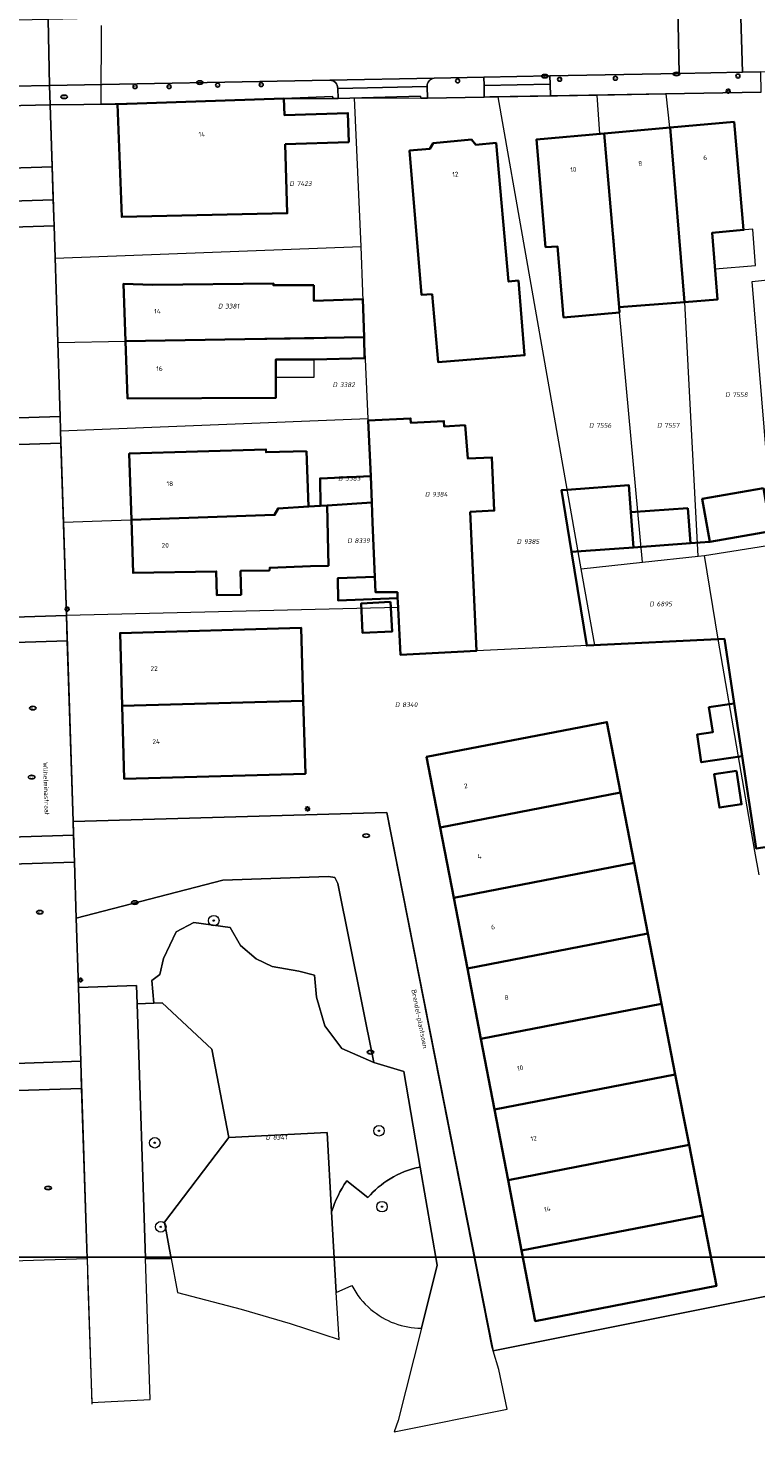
# Model space of a CAD drawing. Header units: metres. Extents: x 183765 to 187731, y 443805 to 446163.
# Tile 29 of 120: x 186594 to 186649, y 444152 to 444258. Entities that reach past the tile are written whole.
import ezdxf
from ezdxf.enums import TextEntityAlignment as Align

# ---------------------------------------------------------------- set-up
doc = ezdxf.new("R2010")
doc.units = ezdxf.units.M
doc.layers.get('0').update_dxf_attribs({"lineweight": 25})
for name, color, linetype, lineweight in [('B-WE-GR-BEPLANTING_CULTUUR_HEESTERS-GV', 90, 'Continuous', 18), ('B-WE-GR-BOOM-S', 253, 'Continuous', 25), ('B-WE-IE-MEUBILAIR-S', 7, 'Continuous', 25), ('B-WE-OG-BEBOUWING-GV', 7, 'Continuous', 35), ('B-WE-OG-BEBOUWING-T18', 10, 'Continuous', 18), ('B-WE-OG-BEBOUWING_LUIFEL-GV', 7, 'Continuous', 18), ('B-WE-OG-TERREIN_BEGROEID-GV', 7, 'Continuous', 18), ('B-WE-OG-TERREIN_ERF-GV', 7, 'Continuous', 18), ('B-WE-OG-TERREIN_ONBEGROEID_ZAND-GV', 7, 'Continuous', 18), ('B-WE-OG-TOPOGRAFIE-T18', 10, 'Continuous', 18), ('B-WE-VH-GESLOTENVERHARDING_ASFALT-GV', 10, 'Continuous', 18), ('B-WE-VH-OPENVERHARDING_BETONSTRAATSTEEN-GV', 90, 'Continuous', 18), ('B-WE-VH-OPENVERHARDING_SIERBESTRATING-GV', 90, 'Continuous', 18), ('B-WE-VH-OPENVERHARDING_STRAATBAKSTEEN-GV', 90, 'Continuous', 18), ('B-WE-VH-OPENVERHARDING_TEGEL-GV', 90, 'Continuous', 18)]:
    doc.layers.add(name, color=color, linetype=linetype, lineweight=lineweight)
doc.layers.add('B-WE-KG-GRENS_PERCEEL-G', color=7, linetype='Continuous', lineweight=13, true_color=0xa55252)
doc.layers.add('B-WE-KG-GRENS_PERCEEL-S', color=7, linetype='Continuous', lineweight=25, true_color=0xa55252)
doc.styles.add('NLCS-ISO', font='NLCS-ISO.ttf')
doc.styles.add('NLCS-ISO-M200-T18', font='NLCS-ISO.ttf', dxfattribs={"height": 0.36})

# ---------------------------------------------------------------- blocks, each defined once
blk = doc.blocks.new('SIE-MEUBILAIR_PAAL_LICHTMAST-SO')
for points in [[(-0.62, 0), (-1, 0)], [(-0.71, 0.71), (-0.44, 0.44)], [(0, 1), (0, 0.62)], [(0.44, 0.44), (0.71, 0.71)], [(1, 0), (0.62, 0)], [(-0.71, -0.71), (-0.44, -0.44)], [(0, -0.62), (0, -1)], [(0.44, -0.44), (0.71, -0.71)]]:
    blk.add_lwpolyline(points)
blk.add_circle((0, 0), 0.5)
blk = doc.blocks.new('SIE-MEUBILAIR_PAAL_AFSLUITPAAL-SO')
blk.add_circle((0, 0), 0.75)
at = {"style": 'NLCS-ISO'}
blk.add_text('af', height=0.75, dxfattribs=at).set_placement((0, 0.05), align=Align.MIDDLE_CENTER)
blk = doc.blocks.new('SIE-MEUBILAIR_PUT_KOLK-SO')
blk.add_ellipse((0, 0), major_axis=(1.25, 0), ratio=0.54)
at = {"style": 'NLCS-ISO'}
blk.add_text('klk', height=0.75, dxfattribs=at).set_placement((0.03, 0), align=Align.MIDDLE_CENTER)
blk = doc.blocks.new('SIE-MEUBILAIR_PUT_RIOOLPUT-SO')
blk.add_ellipse((0, 0), major_axis=(1.25, 0), ratio=0.54)
at = {"style": 'NLCS-ISO'}
blk.add_text('ri', height=0.75, dxfattribs=at).set_placement((-0.04, 0.07), align=Align.MIDDLE_CENTER)
blk = doc.blocks.new('SIE-MEUBILAIR_PUT_BRANDKRAAN-SO')
blk.add_ellipse((0, 0), major_axis=(1.25, 0), ratio=0.54)
at = {"style": 'NLCS-ISO'}
blk.add_text('bk', height=0.75, dxfattribs=at).set_placement((0.03, 0), align=Align.MIDDLE_CENTER)
blk = doc.blocks.new('SGR-BOOM_GBKN-SO')
at = {"linetype": 'ByBlock', "lineweight": 18}
h = blk.add_hatch(color=0, dxfattribs=at)
h.dxf.hatch_style = 1
edge = h.paths.add_edge_path()
edge.add_arc((0, 0), 0.25, 0, 360)
at = {"color": 0, "linetype": 'ByBlock', "lineweight": 18}
for radius in [2, 0.25]:
    blk.add_circle((0, 0), radius, dxfattribs=at)
at = {"color": 0, "linetype": 'ByBlock', "lineweight": 18, "style": 'NLCS-ISO'}
blk.add_attdef('SOORT', (2.5, 0), '', height=1.5, dxfattribs=at)
blk = doc.blocks.new('SKG-PERCEELNUMMER-SO')
at = {"style": 'NLCS-ISO', "oblique": 10, "flags": 1}
for tag, p in [('GEMEENTECODE', (0, 2.55)), ('PERCEELGROOTTE', (0, -2.45))]:
    blk.add_attdef(tag, text='', height=1.8, dxfattribs=at).set_placement(p, align=Align.MIDDLE_CENTER)
at = {"style": 'NLCS-ISO', "oblique": 10}
blk.add_attdef('SECTIE', text='', height=1.8, dxfattribs=at).set_placement((-0.5, 0), align=Align.MIDDLE_RIGHT)
blk.add_attdef('PERCEELNUMMER', text='', height=1.8, dxfattribs=at).set_placement((0.5, 0), align=Align.MIDDLE_LEFT)

msp = doc.modelspace()

# ---------------------------------------------------------------- linework, layer by layer
msp.add_lwpolyline([(186049.481, 444796.829), (186901.387, 444796.829), (186901.387, 444165.242), (186049.481, 444165.242)], close=True)
at = {"layer": 'B-WE-GR-BEPLANTING_CULTUUR_HEESTERS-GV', "flags": 128}
for points in [[(186605.412, 444189.866), (186606.763, 444190.562), (186609.506, 444190.193), (186610.283, 444188.843), (186611.47, 444187.819), (186612.698, 444187.246), (186614.704, 444186.878), (186615.891, 444186.591), (186616.055, 444184.913), (186616.669, 444182.744), (186617.979, 444181.025), (186620.39, 444179.979), (186617.675, 444193.526), (186617.431, 444193.97), (186616.97, 444194.051), (186608.961, 444193.774), (186597.85, 444190.891), (186598.018, 444185.649), (186602.412, 444185.817), (186602.458, 444184.421), (186603.725, 444184.477), (186603.57, 444186.182), (186604.184, 444186.632), (186604.471, 444187.86)], [(186608.134, 444180.984), (186604.348, 444184.504), (186603.725, 444184.477), (186602.458, 444184.421), (186603.099, 444165.142), (186605.052, 444165.154), (186604.546, 444167.9), (186609.403, 444174.312)]]:
    msp.add_lwpolyline(points, close=True, dxfattribs=at)
at = {"layer": 'B-WE-KG-GRENS_PERCEEL-G', "flags": 128}
for points in [[(186599.745, 444258.47), (186599.717, 444252.545)], [(186629.796, 444253.067), (186637.3, 444253.201)], [(186637.3, 444253.201), (186642.53, 444253.295)], [(186640.731, 444217.844), (186638.992, 444236.751), (186638.589, 444242.164), (186637.846, 444250.289), (186637.496, 444250.258), (186637.3, 444253.201)], [(186642.53, 444253.295), (186649.473, 444253.42)], [(186644.957, 444218.294), (186643.943, 444237.52), (186642.842, 444250.738), (186642.798, 444250.734), (186642.53, 444253.295)], [(186595.878, 444252.461), (186599.717, 444252.545)], [(186595.878, 444252.461), (186596.248, 444240.867)], [(186599.717, 444252.545), (186600.807, 444252.569)], [(186600.807, 444252.569), (186613.586, 444252.932)], [(186613.586, 444252.932), (186617.309, 444252.943)], [(186617.309, 444252.943), (186618.925, 444252.983)], [(186619.424, 444241.747), (186618.925, 444252.983)], [(186618.925, 444252.983), (186623.942, 444252.962)], [(186623.942, 444252.962), (186629.796, 444253.067)], [(186636.103, 444217.352), (186629.796, 444253.067)], [(186596.248, 444240.867), (186619.424, 444241.747)], [(186619.676, 444234.878), (186619.424, 444241.747)], [(186596.248, 444240.867), (186596.453, 444234.472)], [(186645.438, 444218.345), (186650.686, 444219.175), (186649.047, 444239.102), (186650.455, 444239.241)], [(186596.453, 444234.472), (186601.578, 444234.576), (186615.855, 444234.774), (186619.676, 444234.878)], [(186596.453, 444234.472), (186596.668, 444227.751)], [(186619.969, 444228.69), (186619.676, 444234.878)], [(186619.969, 444228.69), (186596.668, 444227.751)], [(186596.668, 444227.751), (186596.889, 444220.869)], [(186619.974, 444228.568), (186619.969, 444228.69)], [(186619.974, 444228.568), (186623.173, 444228.722), (186623.189, 444228.393), (186625.695, 444228.52), (186625.715, 444228.121), (186627.302, 444228.206), (186627.388, 444226.616), (186627.467, 444226.622), (186627.511, 444225.693), (186629.33, 444225.776), (186629.512, 444221.749), (186627.693, 444221.664), (186627.781, 444219.76), (186627.979, 444215.287), (186628.161, 444211.126)], [(186620.234, 444222.352), (186619.974, 444228.568)], [(186596.889, 444220.869), (186612.877, 444221.418), (186613.133, 444221.919), (186620.234, 444222.352)], [(186622.236, 444214.416), (186622.172, 444215.573), (186620.517, 444215.564), (186620.234, 444222.352)], [(186596.889, 444220.869), (186597.115, 444213.805)], [(186640.731, 444217.844), (186644.957, 444218.294)], [(186644.957, 444218.294), (186645.438, 444218.345)], [(186646.477, 444212.02), (186645.438, 444218.345)], [(186636.103, 444217.352), (186640.731, 444217.844)], [(186637.13, 444211.564), (186636.103, 444217.352)], [(186622.236, 444214.416), (186597.115, 444213.805)], [(186628.161, 444211.126), (186622.402, 444210.845), (186622.236, 444214.416)], [(186597.115, 444213.805), (186597.615, 444198.226)], [(186646.477, 444212.02), (186637.13, 444211.564)], [(186649.254, 444195.98), (186646.477, 444212.02)], [(186637.13, 444211.564), (186628.161, 444211.126)], [(186653.665, 444163.004), (186629.424, 444158.164), (186629.319, 444158.511), (186621.373, 444198.89), (186597.615, 444198.226)], [(186597.615, 444198.226), (186597.85, 444190.891), (186599.026, 444154.116)], [(186649.567, 444194.174), (186649.254, 444195.98)]]:
    msp.add_lwpolyline(points, dxfattribs=at)
at = {"layer": 'B-WE-OG-BEBOUWING-GV', "flags": 128}
for points in [[(186613.67, 444249.483), (186618.496, 444249.64), (186618.424, 444251.839), (186613.616, 444251.682), (186613.586, 444252.932), (186600.981, 444252.522), (186601.298, 444243.984), (186613.83, 444244.253)], [(186642.842, 444250.738), (186643.922, 444237.518), (186646.427, 444237.735), (186646.016, 444242.783), (186648.39, 444242.991), (186647.672, 444251.171)], [(186637.846, 444250.289), (186632.703, 444249.828), (186633.396, 444241.692), (186634.291, 444241.74), (186634.758, 444236.372), (186638.992, 444236.751), (186638.963, 444237.137)], [(186642.842, 444250.738), (186637.846, 444250.289), (186638.963, 444237.137), (186643.922, 444237.518)], [(186631.346, 444239.177), (186630.597, 444239.09), (186629.652, 444249.584), (186628.118, 444249.446), (186627.783, 444249.828), (186624.894, 444249.569), (186624.632, 444249.134), (186623.097, 444248.996), (186623.994, 444238.087), (186624.804, 444238.13), (186625.261, 444232.992), (186631.803, 444233.508)], [(186615.84, 444238.825), (186612.781, 444238.812), (186612.78, 444238.946), (186603.629, 444238.846), (186601.426, 444238.91), (186601.578, 444234.576), (186619.649, 444234.878), (186619.57, 444237.764), (186615.844, 444237.628)], [(186615.861, 444233.174), (186619.692, 444233.278), (186619.649, 444234.878), (186601.578, 444234.576), (186601.73, 444230.241), (186612.967, 444230.273), (186612.967, 444230.711), (186612.967, 444233.174)], [(186627.693, 444221.664), (186629.512, 444221.749), (186629.33, 444225.776), (186627.511, 444225.693), (186627.302, 444228.206), (186625.715, 444228.121), (186625.695, 444228.52), (186623.189, 444228.393), (186623.173, 444228.722), (186619.974, 444228.568), (186620.151, 444224.348), (186620.234, 444222.352), (186620.297, 444220.843), (186620.468, 444216.747), (186620.517, 444215.564), (186622.172, 444215.573), (186622.194, 444215.128), (186622.207, 444214.862), (186622.402, 444210.845), (186628.161, 444211.126)], [(186615.296, 444226.26), (186612.229, 444226.165), (186612.223, 444226.38), (186601.865, 444226.06), (186602.03, 444221.046), (186612.877, 444221.418), (186613.133, 444221.919), (186615.452, 444222.06)], [(186620.151, 444224.348), (186616.316, 444224.188), (186616.345, 444222.115), (186616.857, 444222.146), (186620.234, 444222.352)], [(186639.859, 444221.629), (186639.712, 444223.667), (186635.032, 444223.331), (186634.613, 444223.301), (186635.37, 444218.626), (186640.05, 444218.962)], [(186649.901, 444223.445), (186645.265, 444222.636), (186645.833, 444219.378), (186650.469, 444220.186)], [(186616.857, 444222.146), (186616.345, 444222.115), (186615.452, 444222.06), (186613.133, 444221.919), (186612.877, 444221.418), (186602.03, 444221.046), (186602.162, 444217.035), (186608.461, 444217.149), (186608.494, 444215.35), (186610.333, 444215.383), (186610.301, 444217.183), (186612.489, 444217.222), (186612.508, 444217.427), (186615.587, 444217.532), (186616.957, 444217.579)], [(186644.175, 444221.939), (186639.859, 444221.629), (186640.05, 444218.962), (186644.367, 444219.273)], [(186640.05, 444218.962), (186635.37, 444218.626), (186636.519, 444211.534), (186646.946, 444212.043), (186647.687, 444207.157), (186648.291, 444203.175), (186649.354, 444196.165), (186655.079, 444197.033), (186653.468, 444207.653), (186655.872, 444208.16), (186656.7, 444221.273), (186650.469, 444220.186), (186645.833, 444219.378), (186644.367, 444219.273)], [(186620.468, 444216.747), (186617.664, 444216.63), (186617.701, 444214.94), (186622.194, 444215.128), (186622.172, 444215.573), (186620.517, 444215.564)], [(186621.661, 444214.835), (186619.434, 444214.726), (186619.543, 444212.49), (186621.77, 444212.598)], [(186601.33, 444206.962), (186615.05, 444207.35), (186614.894, 444212.872), (186601.174, 444212.484)], [(186615.05, 444207.35), (186601.33, 444206.962), (186601.486, 444201.44), (186615.206, 444201.828)], [(186647.687, 444207.157), (186645.765, 444206.865), (186646.052, 444204.978), (186644.873, 444204.799), (186645.19, 444202.704), (186648.291, 444203.175)], [(186625.415, 444197.769), (186639.076, 444200.424), (186638.043, 444205.738), (186624.386, 444203.107)], [(186647.854, 444202.063), (186646.177, 444201.809), (186646.561, 444199.275), (186648.238, 444199.529)], [(186639.076, 444200.424), (186625.415, 444197.769), (186626.443, 444192.432), (186640.113, 444195.088)], [(186640.113, 444195.088), (186626.443, 444192.432), (186627.472, 444187.094), (186641.149, 444189.752)], [(186641.149, 444189.752), (186627.472, 444187.094), (186628.501, 444181.757), (186642.186, 444184.416)], [(186642.186, 444184.416), (186628.501, 444181.757), (186629.529, 444176.419), (186643.223, 444179.08)], [(186643.223, 444179.08), (186629.529, 444176.419), (186630.558, 444171.081), (186644.26, 444173.744)], [(186644.26, 444173.744), (186630.558, 444171.081), (186631.586, 444165.744), (186645.297, 444168.408)], [(186645.297, 444168.408), (186631.586, 444165.744), (186632.615, 444160.406), (186646.334, 444163.072)]]:
    msp.add_lwpolyline(points, close=True, dxfattribs=at)
at = {"layer": 'B-WE-OG-BEBOUWING_LUIFEL-GV', "flags": 128}
for points in [[(186649.081, 444243.052), (186646.016, 444242.783), (186646.238, 444240.054), (186649.304, 444240.304), (186649.082, 444243.033)], [(186612.967, 444233.174), (186612.967, 444231.841), (186615.861, 444231.841), (186615.861, 444233.174)]]:
    msp.add_lwpolyline(points, close=True, dxfattribs=at)
at = {"layer": 'B-WE-OG-TERREIN_BEGROEID-GV', "flags": 128}
for points in [[(186623.908, 444172.061), (186622.654, 444179.299), (186620.39, 444179.979), (186617.979, 444181.025), (186616.669, 444182.744), (186616.055, 444184.913), (186615.891, 444186.591), (186614.704, 444186.878), (186612.698, 444187.246), (186611.47, 444187.819), (186610.283, 444188.843), (186609.506, 444190.193), (186606.763, 444190.562), (186605.412, 444189.866), (186604.471, 444187.86), (186604.184, 444186.632), (186603.57, 444186.182), (186603.725, 444184.477)], [(186603.725, 444184.477), (186604.348, 444184.504), (186608.134, 444180.984), (186609.403, 444174.312), (186616.853, 444174.68), (186617.197, 444168.684)], [(186618.334, 444171.023), (186619.943, 444169.748)]]:
    msp.add_lwpolyline(points, dxfattribs=at)
at = {"layer": 'B-WE-OG-TERREIN_BEGROEID-GV'}
for points in [[(186621.62, 444171.178, -0.0894342), (186623.908, 444172.061)], [(186617.197, 444168.684, -0.0754504), (186618.334, 444171.023)], [(186619.943, 444169.748, -0.0801214), (186621.62, 444171.178)]]:
    msp.add_lwpolyline(points, format="xyb", dxfattribs=at)
at = {"layer": 'B-WE-OG-TERREIN_ERF-GV', "flags": 128}
msp.add_lwpolyline([(186649.722, 444253.424), (186633.759, 444253.138), (186629.166, 444253.056), (186628.751, 444253.048), (186624.456, 444252.971), (186623.942, 444252.962), (186623.925, 444253.108), (186617.684, 444252.952), (186617.309, 444252.943), (186617.249, 444253.101), (186613.586, 444252.932), (186613.616, 444251.682), (186618.424, 444251.839), (186618.496, 444249.64), (186613.67, 444249.483), (186613.83, 444244.253), (186601.298, 444243.984), (186600.981, 444252.522), (186595.876, 444252.461), (186596.027, 444247.769), (186596.106, 444245.281), (186596.17, 444243.308), (186596.632, 444228.87), (186596.697, 444226.863), (186597.115, 444213.817), (186597.177, 444211.894), (186597.615, 444198.226), (186621.373, 444198.89), (186629.424, 444158.164), (186653.665, 444163.004)], dxfattribs=at)
for points in [[(186638.963, 444237.137), (186638.992, 444236.751), (186634.758, 444236.372), (186634.291, 444241.74), (186633.396, 444241.692), (186632.703, 444249.828), (186637.846, 444250.289), (186642.842, 444250.738), (186647.672, 444251.171), (186648.39, 444242.991), (186646.016, 444242.783), (186646.427, 444237.735), (186643.922, 444237.518)], [(186624.804, 444238.13), (186623.994, 444238.087), (186623.097, 444248.996), (186624.632, 444249.134), (186624.894, 444249.569), (186627.783, 444249.828), (186628.118, 444249.446), (186629.652, 444249.584), (186630.597, 444239.09), (186631.346, 444239.177), (186631.803, 444233.508), (186625.261, 444232.992)], [(186612.967, 444233.174), (186612.967, 444230.711), (186612.967, 444230.273), (186601.73, 444230.241), (186601.578, 444234.576), (186601.426, 444238.91), (186603.629, 444238.846), (186612.78, 444238.946), (186612.781, 444238.812), (186615.84, 444238.825), (186615.844, 444237.628), (186619.57, 444237.764), (186619.649, 444234.878), (186619.692, 444233.278), (186615.861, 444233.174)], [(186602.03, 444221.046), (186601.865, 444226.06), (186612.223, 444226.38), (186612.229, 444226.165), (186615.296, 444226.26), (186615.452, 444222.06), (186616.345, 444222.115), (186616.316, 444224.188), (186620.151, 444224.348), (186619.974, 444228.568), (186623.173, 444228.722), (186623.189, 444228.393), (186625.695, 444228.52), (186625.715, 444228.121), (186627.302, 444228.206), (186627.511, 444225.693), (186629.33, 444225.776), (186629.512, 444221.749), (186627.693, 444221.664), (186628.161, 444211.126), (186622.402, 444210.845), (186622.207, 444214.862), (186622.194, 444215.128), (186617.701, 444214.94), (186617.664, 444216.63), (186620.468, 444216.747), (186620.297, 444220.843), (186620.234, 444222.352), (186616.857, 444222.146), (186616.957, 444217.579), (186615.587, 444217.532), (186612.508, 444217.427), (186612.489, 444217.222), (186610.301, 444217.183), (186610.333, 444215.383), (186608.494, 444215.35), (186608.461, 444217.149), (186602.162, 444217.035)], [(186655.079, 444197.033), (186649.354, 444196.165), (186648.291, 444203.175), (186645.19, 444202.704), (186644.873, 444204.799), (186646.052, 444204.978), (186645.765, 444206.865), (186647.687, 444207.157), (186646.946, 444212.043), (186636.519, 444211.534), (186635.37, 444218.626), (186634.613, 444223.301), (186635.032, 444223.331), (186639.712, 444223.667), (186639.859, 444221.629), (186644.175, 444221.939), (186644.367, 444219.273), (186645.833, 444219.378), (186645.265, 444222.636), (186649.901, 444223.445), (186650.469, 444220.186), (186656.7, 444221.273), (186655.872, 444208.16), (186653.468, 444207.653)], [(186619.434, 444214.726), (186621.661, 444214.835), (186621.77, 444212.598), (186619.543, 444212.49)], [(186615.05, 444207.35), (186615.206, 444201.828), (186601.486, 444201.44), (186601.33, 444206.962), (186601.174, 444212.484), (186614.894, 444212.872)], [(186642.186, 444184.416), (186643.223, 444179.08), (186644.26, 444173.744), (186645.297, 444168.408), (186646.334, 444163.072), (186632.615, 444160.406), (186631.586, 444165.744), (186630.558, 444171.081), (186629.529, 444176.419), (186628.501, 444181.757), (186627.472, 444187.094), (186626.443, 444192.432), (186625.415, 444197.769), (186624.386, 444203.107), (186638.043, 444205.738), (186639.076, 444200.424), (186640.113, 444195.088), (186641.149, 444189.752)], [(186647.854, 444202.063), (186648.238, 444199.529), (186646.561, 444199.275), (186646.177, 444201.809)]]:
    msp.add_lwpolyline(points, close=True, dxfattribs=at)
at = {"layer": 'B-WE-OG-TERREIN_ONBEGROEID_ZAND-GV', "flags": 128}
msp.add_lwpolyline([(186616.853, 444174.68), (186609.403, 444174.312), (186604.546, 444167.9), (186605.052, 444165.154), (186605.528, 444162.574), (186610.341, 444161.307), (186614.044, 444160.211), (186617.753, 444159.023), (186617.548, 444162.57), (186617.197, 444168.684)], close=True, dxfattribs=at)
at = {"layer": 'B-WE-VH-GESLOTENVERHARDING_ASFALT-GV', "flags": 128}
for points in [[(186643.417, 444259.816), (186641.845, 444259.788), (186637.492, 444259.709), (186637.279, 444259.705), (186602.331, 444259.072), (186595.721, 444258.93), (186595.829, 444253.929), (186617.054, 444254.332), (186624.967, 444254.482), (186628.724, 444254.553), (186633.732, 444254.648), (186643.525, 444254.834)], [(186595.721, 444258.93), (186584.739, 444258.693), (186572.557, 444258.454), (186568.193, 444258.369), (186540.93, 444257.966), (186534.073, 444257.968), (186529.705, 444257.969), (186529.784, 444252.609), (186538.591, 444252.74), (186541.092, 444252.877), (186553.961, 444253.125), (186554.102, 444253.128), (186557.084, 444253.185), (186570.032, 444253.435), (186570.143, 444253.437), (186573.957, 444253.51), (186590.291, 444253.825), (186595.829, 444253.929)]]:
    msp.add_lwpolyline(points, close=True, dxfattribs=at)
msp.add_lwpolyline([(186648.159, 444259.902), (186648.304, 444254.924), (186649.693, 444254.951), (186656.759, 444255.087), (186667.872, 444255.301), (186674.862, 444255.436), (186678.579, 444255.507), (186678.695, 444255.51), (186682.214, 444255.585), (186690.209, 444255.756), (186698.568, 444256.118), (186720.001, 444257.186), (186728.793, 444257.624), (186741.462, 444258.256)], dxfattribs=at)
at = {"layer": 'B-WE-VH-OPENVERHARDING_BETONSTRAATSTEEN-GV', "flags": 128}
for points in [[(186648.159, 444259.902), (186643.417, 444259.816), (186643.525, 444254.834), (186648.304, 444254.924)], [(186633.732, 444254.648), (186628.724, 444254.553), (186628.735, 444253.934), (186633.743, 444254.023)], [(186597.615, 444198.226), (186597.648, 444197.189), (186597.714, 444195.146), (186597.85, 444190.891), (186608.961, 444193.774), (186616.97, 444194.051), (186617.431, 444193.97), (186617.675, 444193.526), (186620.39, 444179.979), (186622.654, 444179.299), (186623.908, 444172.061), (186625.195, 444164.633), (186623.998, 444159.86), (186622.246, 444152.874), (186621.941, 444152.016), (186630.477, 444153.746), (186629.856, 444156.731), (186629.424, 444158.164), (186621.373, 444198.89)]]:
    msp.add_lwpolyline(points, close=True, dxfattribs=at)
for points in [[(186624.967, 444254.482), (186617.054, 444254.332)], [(186617.665, 444253.709), (186624.44, 444253.858)]]:
    msp.add_lwpolyline(points, dxfattribs=at)
at = {"layer": 'B-WE-VH-OPENVERHARDING_BETONSTRAATSTEEN-GV'}
for points in [[(186617.054, 444254.332, -0.4007061), (186617.665, 444253.709)], [(186624.44, 444253.858, -0.4134334), (186624.967, 444254.482)]]:
    msp.add_lwpolyline(points, format="xyb", dxfattribs=at)
at = {"layer": 'B-WE-VH-OPENVERHARDING_SIERBESTRATING-GV', "flags": 128}
for points in [[(186596.027, 444247.769), (186590.481, 444247.591), (186590.557, 444245.103), (186596.106, 444245.281)], [(186596.17, 444243.308), (186590.617, 444243.13), (186591.058, 444228.691), (186596.632, 444228.87)], [(186596.697, 444226.863), (186591.119, 444226.684), (186591.517, 444213.637), (186597.115, 444213.817)], [(186597.177, 444211.894), (186591.576, 444211.714), (186592.025, 444197.009), (186597.648, 444197.189), (186597.615, 444198.226)], [(186597.85, 444190.891), (186597.714, 444195.146), (186592.087, 444194.974), (186592.547, 444179.888), (186598.196, 444180.069), (186598.018, 444185.649)], [(186598.262, 444178.002), (186592.61, 444177.821), (186593.003, 444164.959), (186598.674, 444165.14)]]:
    msp.add_lwpolyline(points, close=True, dxfattribs=at)
at = {"layer": 'B-WE-VH-OPENVERHARDING_STRAATBAKSTEEN-GV', "flags": 128}
for points in [[(186596.106, 444245.281), (186590.557, 444245.103), (186590.617, 444243.13), (186596.17, 444243.308)], [(186596.632, 444228.87), (186591.058, 444228.691), (186591.119, 444226.684), (186596.697, 444226.863)], [(186597.115, 444213.817), (186591.517, 444213.637), (186591.576, 444211.714), (186597.177, 444211.894)], [(186597.648, 444197.189), (186592.025, 444197.009), (186592.087, 444194.974), (186597.714, 444195.146)], [(186602.458, 444184.421), (186602.412, 444185.817), (186598.018, 444185.649), (186598.196, 444180.069), (186598.262, 444178.002), (186598.674, 444165.14), (186598.741, 444163.043), (186599.022, 444154.25), (186603.453, 444154.478), (186603.099, 444165.142)], [(186598.196, 444180.069), (186592.547, 444179.888), (186592.61, 444177.821), (186598.262, 444178.002)]]:
    msp.add_lwpolyline(points, close=True, dxfattribs=at)
at = {"layer": 'B-WE-VH-OPENVERHARDING_TEGEL-GV', "flags": 128}
for points in [[(186617.054, 444254.332), (186595.829, 444253.929), (186595.876, 444252.461), (186600.981, 444252.522), (186613.586, 444252.932), (186617.249, 444253.101), (186617.309, 444252.943), (186617.684, 444252.952), (186617.665, 444253.709)], [(186628.735, 444253.934), (186628.724, 444254.553), (186624.967, 444254.482)], [(186624.44, 444253.858), (186624.456, 444252.971), (186628.751, 444253.048), (186628.735, 444253.934)], [(186623.998, 444159.86), (186625.195, 444164.633), (186623.908, 444172.061)], [(186619.943, 444169.748), (186618.334, 444171.023)], [(186617.197, 444168.684), (186617.548, 444162.57), (186618.734, 444163.088)]]:
    msp.add_lwpolyline(points, dxfattribs=at)
at = {"layer": 'B-WE-VH-OPENVERHARDING_TEGEL-GV'}
for points in [[(186617.665, 444253.709, 0.4007061), (186617.054, 444254.332)], [(186624.967, 444254.482, 0.4134334), (186624.44, 444253.858)], [(186623.908, 444172.061, 0.0894342), (186621.62, 444171.178)], [(186618.334, 444171.023, 0.0754504), (186617.197, 444168.684)], [(186621.62, 444171.178, 0.0801214), (186619.943, 444169.748)], [(186618.734, 444163.088, 0.0962504), (186620.167, 444161.29)], [(186620.167, 444161.29, 0.175425), (186623.998, 444159.86)]]:
    msp.add_lwpolyline(points, format="xyb", dxfattribs=at)
at = {"layer": 'B-WE-VH-OPENVERHARDING_TEGEL-GV', "flags": 128}
for points in [[(186649.693, 444254.951), (186648.304, 444254.924), (186643.525, 444254.834), (186633.732, 444254.648), (186633.743, 444254.023), (186633.759, 444253.138), (186649.722, 444253.424)], [(186595.829, 444253.929), (186590.291, 444253.825), (186590.336, 444252.34), (186595.876, 444252.461)], [(186624.44, 444253.858), (186617.665, 444253.709), (186617.684, 444252.952), (186623.925, 444253.108), (186623.942, 444252.962), (186624.456, 444252.971)], [(186633.743, 444254.023), (186628.735, 444253.934), (186628.751, 444253.048), (186629.166, 444253.056), (186633.759, 444253.138)], [(186595.876, 444252.461), (186590.336, 444252.34), (186590.481, 444247.591), (186596.027, 444247.769)]]:
    msp.add_lwpolyline(points, close=True, dxfattribs=at)

# ---------------------------------------------------------------- block references
at = {"layer": 'B-WE-GR-BOOM-S', "xscale": 0.2, "yscale": 0.2, "zscale": 0.2}
for p in [(186608.269, 444190.714), (186620.781, 444174.808), (186603.801, 444173.9), (186621.012, 444169.065), (186604.253, 444167.54)]:
    msp.add_blockref('SGR-BOOM_GBKN-SO', p, dxfattribs=at)
at = {"layer": 'B-WE-IE-MEUBILAIR-S', "xscale": 0.2, "yscale": 0.2, "zscale": 0.2}
for name, p in [('SIE-MEUBILAIR_PUT_KOLK-SO', (186607.216, 444254.144)), ('SIE-MEUBILAIR_PAAL_AFSLUITPAAL-SO', (186626.737, 444254.276)), ('SIE-MEUBILAIR_PUT_KOLK-SO', (186633.342, 444254.634)), ('SIE-MEUBILAIR_PAAL_AFSLUITPAAL-SO', (186634.46, 444254.393)), ('SIE-MEUBILAIR_PAAL_AFSLUITPAAL-SO', (186638.682, 444254.471)), ('SIE-MEUBILAIR_PUT_KOLK-SO', (186643.31, 444254.797)), ('SIE-MEUBILAIR_PAAL_AFSLUITPAAL-SO', (186647.966, 444254.641)), ('SIE-MEUBILAIR_PUT_BRANDKRAAN-SO', (186596.931, 444253.064)), ('SIE-MEUBILAIR_PAAL_AFSLUITPAAL-SO', (186602.308, 444253.839)), ('SIE-MEUBILAIR_PAAL_AFSLUITPAAL-SO', (186604.887, 444253.84)), ('SIE-MEUBILAIR_PAAL_AFSLUITPAAL-SO', (186608.562, 444253.953)), ('SIE-MEUBILAIR_PAAL_AFSLUITPAAL-SO', (186611.86, 444253.991)), ('SIE-MEUBILAIR_PAAL_LICHTMAST-SO', (186647.223, 444253.502)), ('SIE-MEUBILAIR_PAAL_LICHTMAST-SO', (186597.166, 444214.299)), ('SIE-MEUBILAIR_PUT_KOLK-SO', (186594.56, 444206.806)), ('SIE-MEUBILAIR_PUT_RIOOLPUT-SO', (186594.475, 444201.58)), ('SIE-MEUBILAIR_PAAL_LICHTMAST-SO', (186615.368, 444199.179)), ('SIE-MEUBILAIR_PUT_RIOOLPUT-SO', (186619.804, 444197.146)), ('SIE-MEUBILAIR_PUT_KOLK-SO', (186602.291, 444192.079)), ('SIE-MEUBILAIR_PUT_KOLK-SO', (186595.095, 444191.348)), ('SIE-MEUBILAIR_PAAL_LICHTMAST-SO', (186598.168, 444186.221)), ('SIE-MEUBILAIR_PUT_KOLK-SO', (186620.135, 444180.753)), ('SIE-MEUBILAIR_PUT_KOLK-SO', (186595.734, 444170.479))]:
    msp.add_blockref(name, p, dxfattribs=at)
at = {"layer": 'B-WE-KG-GRENS_PERCEEL-S', "xscale": 0.2, "yscale": 0.2, "zscale": 0.2}
for p, values in [((186614.447, 444246.503), {'PERCEELNUMMER': '7423', 'SECTIE': 'D'}), ((186609.033, 444237.223), {'PERCEELNUMMER': '3381', 'SECTIE': 'D'}), ((186617.718, 444231.277), {'PERCEELNUMMER': '3382', 'SECTIE': 'D'}), ((186647.444, 444230.52), {'PERCEELNUMMER': '7558', 'SECTIE': 'D'}), ((186637.132, 444228.2), {'PERCEELNUMMER': '7556', 'SECTIE': 'D'}), ((186642.288, 444228.2), {'PERCEELNUMMER': '7557', 'SECTIE': 'D'}), ((186618.134, 444224.195), {'PERCEELNUMMER': '3383', 'SECTIE': 'D'}), ((186624.706, 444222.986), {'PERCEELNUMMER': '9384', 'SECTIE': 'D'}), ((186618.829, 444219.473), {'PERCEELNUMMER': '8339', 'SECTIE': 'D'}), ((186631.659, 444219.407), {'PERCEELNUMMER': '9385', 'SECTIE': 'D'}), ((186641.705, 444214.685), {'PERCEELNUMMER': '6895', 'SECTIE': 'D'}), ((186622.438, 444207.061), {'PERCEELNUMMER': '8340', 'SECTIE': 'D'}), ((186612.642, 444174.322), {'PERCEELNUMMER': '8341', 'SECTIE': 'D'})]:
    msp.add_blockref('SKG-PERCEELNUMMER-SO', p, dxfattribs=at).add_auto_attribs(values)

# ---------------------------------------------------------------- texts
at = {"layer": 'B-WE-OG-BEBOUWING-T18', "style": 'NLCS-ISO-M200-T18'}
for s, rotation, p in [('14', 1.9, (186607.365, 444250.228)), ('8', 5.1, (186640.567, 444248.024)), ('6', 5.1, (186645.48, 444248.464)), ('12', 5.1, (186626.562, 444247.208)), ('10', 5.1, (186635.498, 444247.569)), ('14', 2, (186604, 444236.831)), ('16', 2, (186604.152, 444232.496)), ('18', 1.9, (186604.941, 444223.79)), ('20', 1.9, (186604.595, 444219.122)), ('22', 1.6, (186603.751, 444209.794)), ('24', 1.6, (186603.907, 444204.272)), ('2', 10.9, (186627.355, 444200.911)), ('4', 10.9, (186628.384, 444195.574)), ('6', 10.9, (186629.412, 444190.236)), ('8', 10.9, (186630.441, 444184.898)), ('10', 10.9, (186631.47, 444179.561)), ('12', 10.9, (186632.498, 444174.223)), ('14', 10.9, (186633.527, 444168.886))]:
    msp.add_text(s, height=0.36, rotation=rotation, dxfattribs=at).set_placement(p, align=Align.MIDDLE)
at = {"layer": 'B-WE-OG-TOPOGRAFIE-T18', "style": 'NLCS-ISO-M200-T18'}
for s, rotation, p in [('Wilhelminastraat', 271.9, (186595.583, 444200.7)), ('Brendel-plantsoen', 281.3, (186623.804, 444183.265))]:
    msp.add_text(s, height=0.36, rotation=rotation, dxfattribs=at).set_placement(p, align=Align.MIDDLE)

doc.saveas('drawing.dxf')
